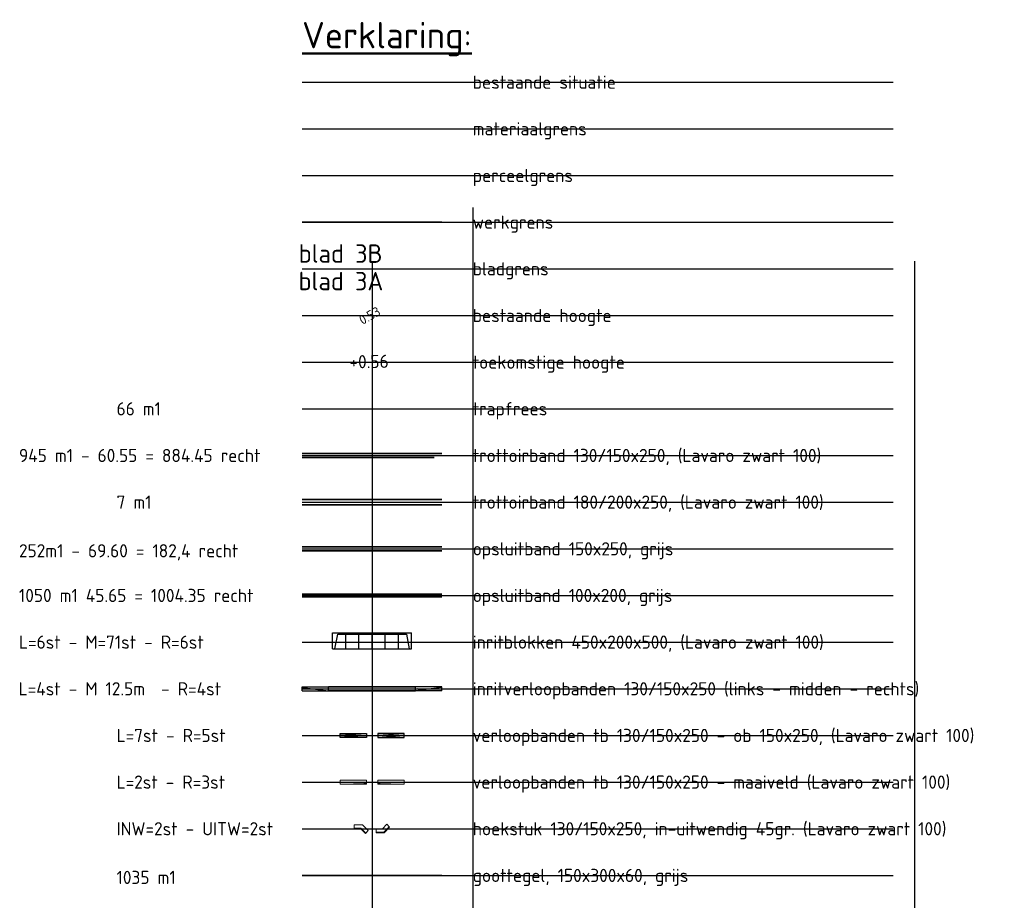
# Model space of a CAD drawing. Header units: metres. Extents: x 132493 to 134960, y 502695 to 503907.
# Tile 102 of 144: x 133987 to 134025, y 503082 to 503115. Entities that reach past the tile are written whole.
import ezdxf
from ezdxf.enums import TextEntityAlignment as Align
from ezdxf.lldxf.tags import DXFTag

# ---------------------------------------------------------------- set-up
doc = ezdxf.new("R2010")
doc.units = ezdxf.units.M
for name, pattern in [('AL-TEKENBLADGRENS', [11.5, 2.5, -1.5, 1, -1.5, 1, -1.5, 2.5]), ('VH-OPSLUITBAND_100X200', [16, 8, -2, 4, -2]), ('VH-OPSLUITBAND_150X250', [24, 16, -2, 4, -2]), ('VH-TROTTOIRBAND-SO', [15, 5, -2, 2, -2, 2, -2]), ('VH-TROTTOIRBAND_130-150', [15, 5, -2, 2, -2, 2, -2]), ('VH-TROTTOIRBAND_180-200', [20, 10, -2, 2, -2, 2, -2]), ('XX-PROJECTGRENS', [18, 12, -3, 0, -3])]:
    doc.linetypes.add(name, pattern=pattern)
doc.layers.get('Defpoints').update_dxf_attribs({"color": 3})
for name, color, linetype, lineweight in [('B-WE-KG-GRENS_PERCEEL-G', 252, 'KG-PERCEEL', 18), ('N-WE-BC-WAPENING-GD', 180, 'Continuous', 25), ('N-WE-KG-GRENS_WERKGRENS-G', 5, 'XX-PROJECTGRENS', 35), ('N-WE-VH-GOOT_TEGEL-G', 170, 'Continuous', 35), ('N-WE-VH-KANTOPSLUITING_ELEMENT_INRIT-S', 2, 'Continuous', 25), ('N-WE-VH-KANTOPSLUITING_ELEMENT_VERLOOPBAND-S', 40, 'Continuous', 25), ('N-WE-VH-KANTOPSLUITING_OPSLUITBAND_100X200-G', 150, 'VH-OPSLUITBAND_100X200', 35), ('N-WE-VH-KANTOPSLUITING_OPSLUITBAND_150X250-G', 10, 'VH-OPSLUITBAND_150X250', 35), ('N-WE-VH-KANTOPSLUITING_TROTTOIRBAND-G', 151, 'VH-TROTTOIRBAND-SO', 35), ('N-WE-VH-KANTOPSLUITING_TROTTOIRBAND_130 150-G', 210, 'VH-TROTTOIRBAND_130-150', 35), ('N-WE-VH-KANTOPSLUITING_TROTTOIRBAND_130 150_250_EINDVERLOOPBAND-S', 210, 'Continuous', 25), ('N-WE-VH-KANTOPSLUITING_TROTTOIRBAND_130 150_250_HOEKSTUK-S', 210, 'Continuous', 25), ('N-WE-VH-KANTOPSLUITING_TROTTOIRBAND_180 200_250-G', 30, 'VH-TROTTOIRBAND_180-200', 35), ('N-WE-VH-KANTOPSLUITING_VOORKANTBAND-G', 7, 'Continuous', 35), ('N-WE-VH-KANTVERHARDING-G', 2, 'Continuous', 18), ('N-WE-VH-VERHARDING_ASFALT_TRAPSGEWIJSFREZEN-G', 212, 'VH-TRAPSGEWIJSFREZEN', 18), ('X-XX-AL-AANPIJLING_OPMERKING-T18', 1, 'Continuous', 18), ('X-XX-AL-DETAIL1-T25', 7, 'Continuous', 25), ('X-XX-AL-LEGENDA-T25', 7, 'Continuous', 25), ('X-XX-AL-TEKENBLADGRENS-GD', 7, 'AL-TEKENBLADGRENS', 30), ('X-XX-AL-TEKENBLADGRENS-T35', 2, 'Continuous', 35), ('X-XX-AL-TEKST-T50-500', 4, 'Continuous', 50)]:
    doc.layers.add(name, color=color, linetype=linetype, lineweight=lineweight)
doc.layers.add('Z_HARTWEG', color=253, linetype='Continuous')
doc.styles.add('NLCS-ISO-M200-T18', font='NLCS-ISO.ttf', dxfattribs={"height": 0.36})
doc.styles.add('NLCS-ISO-M200-T25', font='NLCS-ISO.ttf', dxfattribs={"height": 0.5})
doc.styles.add('NLCS-ISO-M200-T35', font='NLCS-ISO.ttf', dxfattribs={"height": 0.7})
doc.styles.add('NLCS-ISO-MM1-T25', font='NLCS-ISO.ttf', dxfattribs={"height": 2.5})
doc.styles.add('NLCS_50_500', font='NLCS-ISO.ttf', dxfattribs={"height": 2.5})
doc.styles.get("Standard").update_dxf_attribs({"font": 'NLCS-ISO.ttf'})
tags = doc.linetypes.add('KG-PERCEEL', pattern='A,5.5,-2,["P",Standard,S=1.8,R=0,X=-0.5,Y=-0.9],-2,5.5,-2,[5,NLCS.SHX,S=0.75,R=0,X=0,Y=0],-2', length=19).pattern_tags.tags
tags[6] = DXFTag(74, 10)
doc.linetypes.add('VH-TRAPSGEWIJSFREZEN', pattern='A,20,-6.25,[182,NLCS.SHX,S=20,R=0,X=0,Y=0],-6.25', length=32.5)

# ---------------------------------------------------------------- blocks, each defined once
blk = doc.blocks.new('N-SVH-INRITELEMENT_180 200_160X500X500_RECHTS')
for p, q in [((0, 0), (0, 0.6)), ((0, 0.6), (0.5, 0.6)), ((0, 0.55), (0.3, 0.55)), ((0.3, 0.55), (0.405, 0)), ((0.5, 0), (0.5, 0.6)), ((0, 0), (0.5, 0))]:
    blk.add_line(p, q)
blk = doc.blocks.new('N-SVH-INRITELEMENT_180 200_160X500X500_MIDDEN')
for p, q in [((0, 0), (0, 0.6)), ((0, 0.6), (0.5, 0.6)), ((0, 0.55), (0.5, 0.55)), ((0.5, 0), (0.5, 0.6)), ((0, 0), (0.5, 0))]:
    blk.add_line(p, q)
blk = doc.blocks.new('N-SVH-INRITELEMENT_180 200_160X500X500_LINKS')
for p, q in [((0, 0), (0, 0.6)), ((0, 0.6), (0.5, 0.6)), ((0.095, 0), (0.2, 0.55)), ((0.2, 0.55), (0.5, 0.55)), ((0.5, 0), (0.5, 0.6)), ((0, 0), (0.5, 0))]:
    blk.add_line(p, q)
blk = doc.blocks.new('SVH-TROTTOIRBAND EINDVERLOOPBAND_130 150X250_150X120_LINKS_L1000_HD-MM')
at = {"linetype": 'Continuous', "lineweight": 0}
for p in [(-900, 0), (0, 20)]:
    blk.add_line(p, (-100, 20), dxfattribs=at)
blk.add_lwpolyline([(-1000, 0), (0, 0), (0, 150), (-1000, 150)], close=True, dxfattribs=at)
blk = doc.blocks.new('SVH-TROTTOIRBAND EINDVERLOOPBAND_130 150X250_150X120_RECHTS_L1000_HD-MM')
at = {"linetype": 'Continuous', "lineweight": 0}
for p in [(0, 20), (900, 0)]:
    blk.add_line(p, (100, 20), dxfattribs=at)
blk.add_lwpolyline([(1000, 0), (0, 0), (0, 150), (1000, 150)], close=True, dxfattribs=at)
blk = doc.blocks.new('verloop tb-ob links')
at = {"layer": 'N-WE-VH-KANTOPSLUITING_TROTTOIRBAND_130 150_250_EINDVERLOOPBAND-S', "flags": 128}
blk.add_lwpolyline([(-0.5, 0), (0.5, 0), (0.5, -0.15), (-0.5, -0.15)], close=True, dxfattribs=at)
for points in [[(-0.5, -0.02), (0.5, -0.075)], [(0.5, -0.075), (-0.5, -0.15)]]:
    blk.add_lwpolyline(points, dxfattribs=at)
blk = doc.blocks.new('verloop tb-ob rechts')
at = {"layer": 'N-WE-VH-KANTOPSLUITING_TROTTOIRBAND_130 150_250_EINDVERLOOPBAND-S', "flags": 128}
blk.add_lwpolyline([(0.5, 0), (-0.5, 0), (-0.5, -0.15), (0.5, -0.15)], close=True, dxfattribs=at)
for points in [[(0.5, -0.02), (-0.5, -0.075)], [(-0.5, -0.075), (0.5, -0.15)]]:
    blk.add_lwpolyline(points, dxfattribs=at)
blk = doc.blocks.new('SVH-TROTTOIRBAND HOEKSTUK_130 150X250_L250_H135INW_VB-MM')
at = {"linetype": 'Continuous', "lineweight": 0}
blk.add_lwpolyline([(533, -71), (427, -177), (250, 0), (0, 0), (0, 150), (312, 150)], close=True, dxfattribs=at)
blk.add_lwpolyline([(441, -163), (258, 20), (0, 20)], dxfattribs=at)
blk = doc.blocks.new('SVH-TROTTOIRBAND HOEKSTUK_130 150X250_L300_H135UITW_VB-MM')
at = {"linetype": 'Continuous', "lineweight": 0}
blk.add_lwpolyline([(238, 150), (0, 150), (0, 0), (300, 0), (512, 212), (406, 318)], close=True, dxfattribs=at)
blk.add_lwpolyline([(0, 20), (292, 20), (498, 226)], dxfattribs=at)
blk = doc.blocks.new('SVH-KANTOPSLUITING_VERLOOP_120X250_130 150X250_LINKS')
for p, q in [((0, -0.15), (0, 0)), ((1, 0), (0, 0)), ((1, -0.15), (1, 0)), ((1, -0.02), (0, -0.15)), ((1, -0.15), (0, -0.15))]:
    blk.add_line(p, q)
at = {"layer": 'X-XX-AL-AANPIJLING_OPMERKING-T18', "insert": (0.052, -0.041), "char_height": 0.0516, "attachment_point": 1, "style": 'NLCS-ISO-M200-T18'}
blk.add_mtext_dynamic_manual_height_columns('L', width=0.0689, gutter_width=0.258, heights=[0], dxfattribs=at)
blk = doc.blocks.new('SVH-KANTOPSLUITING_VERLOOP_100X200_180 200X250_RECHTS')
for p, q in [((-1, 0), (0, 0)), ((-1, -0.15), (-1, 0)), ((0, -0.15), (0, 0)), ((-1, -0.02), (0, -0.15)), ((-1, -0.15), (0, -0.15))]:
    blk.add_line(p, q)
at = {"layer": 'X-XX-AL-AANPIJLING_OPMERKING-T18', "insert": (-0.939, -0.058), "char_height": 0.0516, "attachment_point": 1, "style": 'NLCS-ISO-M200-T18'}
blk.add_mtext_dynamic_manual_height_columns('r', width=0.0689, gutter_width=0.258, heights=[0], dxfattribs=at)

msp = doc.modelspace()

# ---------------------------------------------------------------- linework, layer by layer
at = {"layer": 'B-WE-KG-GRENS_PERCEEL-G', "flags": 128}
msp.add_lwpolyline([(133998.011, 503109.219), (134003.311, 503109.219)], dxfattribs=at)
at = {"layer": 'Defpoints', "flags": 128}
for points in [[(133998.011, 503112.757), (134020.416, 503112.757)], [(133998.011, 503110.988), (134020.416, 503110.988)], [(133998.011, 503109.219), (134020.416, 503109.219)], [(134004.477, 503108.002), (134004.477, 503065.614)], [(134004.477, 503108.002), (134004.477, 503065.614)], [(133998.011, 503107.449), (134020.416, 503107.449)], [(134000.665, 503105.965), (134000.665, 503019.12)], [(134021.224, 503105.965), (134021.224, 503019.12)], [(133998.011, 503105.68), (134020.416, 503105.68)], [(133998.011, 503103.911), (134020.416, 503103.911)], [(133998.011, 503102.141), (134020.416, 503102.141)], [(133998.011, 503100.372), (134020.416, 503100.372)], [(133998.011, 503098.603), (134003.311, 503098.603)], [(133998.011, 503098.603), (134020.416, 503098.603)], [(133998.011, 503096.834), (134003.311, 503096.834)], [(133998.011, 503096.834), (134020.416, 503096.834)], [(133998.011, 503095.064), (134003.311, 503095.064)], [(133998.011, 503095.064), (134020.416, 503095.064)], [(133998.011, 503093.295), (134003.311, 503093.295)], [(133998.011, 503093.295), (134020.416, 503093.295)], [(133998.011, 503091.526), (134020.416, 503091.526)], [(133998.011, 503089.756), (134020.416, 503089.756)], [(133998.011, 503087.987), (134020.416, 503087.987)], [(133998.011, 503086.218), (134020.416, 503086.218)], [(133998.011, 503084.449), (134020.416, 503084.449)], [(133998.011, 503082.679), (134020.416, 503082.679)]]:
    msp.add_lwpolyline(points, dxfattribs=at)
at = {"layer": 'N-WE-KG-GRENS_WERKGRENS-G', "flags": 128}
msp.add_lwpolyline([(133998.011, 503107.449), (134003.311, 503107.449)], dxfattribs=at)
at = {"layer": 'N-WE-VH-GOOT_TEGEL-G', "flags": 128}
msp.add_lwpolyline([(133998.011, 503082.679), (134003.311, 503082.679)], dxfattribs=at)
at = {"layer": 'N-WE-VH-KANTOPSLUITING_OPSLUITBAND_100X200-G', "flags": 128}
msp.add_lwpolyline([(133998.011, 503093.245), (134003.311, 503093.245)], dxfattribs=at)
at = {"layer": 'N-WE-VH-KANTOPSLUITING_OPSLUITBAND_150X250-G', "flags": 128}
msp.add_lwpolyline([(133998.011, 503094.989), (134003.311, 503094.989)], dxfattribs=at)
at = {"layer": 'N-WE-VH-KANTOPSLUITING_TROTTOIRBAND-G', "flags": 128}
msp.add_lwpolyline([(133999.011, 503089.681), (134002.311, 503089.681)], dxfattribs=at)
at = {"layer": 'N-WE-VH-KANTOPSLUITING_TROTTOIRBAND_130 150-G', "flags": 128}
msp.add_lwpolyline([(133998.011, 503098.528), (134003.311, 503098.528)], dxfattribs=at)
at = {"layer": 'N-WE-VH-KANTOPSLUITING_TROTTOIRBAND_180 200_250-G', "flags": 128}
msp.add_lwpolyline([(133998.011, 503096.734), (134003.311, 503096.734)], dxfattribs=at)
at = {"layer": 'N-WE-VH-KANTOPSLUITING_VOORKANTBAND-G', "flags": 128}
for points in [[(133998.011, 503098.678), (134003.311, 503098.678)], [(133998.011, 503096.934), (134003.311, 503096.934)], [(133998.011, 503095.139), (134003.311, 503095.139)], [(133998.011, 503093.345), (134003.311, 503093.345)], [(133999.011, 503089.831), (134002.311, 503089.831)]]:
    msp.add_lwpolyline(points, dxfattribs=at)
at = {"layer": 'N-WE-VH-KANTVERHARDING-G', "flags": 128}
msp.add_lwpolyline([(133998.011, 503110.988), (134003.311, 503110.988)], dxfattribs=at)
at = {"layer": 'N-WE-VH-VERHARDING_ASFALT_TRAPSGEWIJSFREZEN-G', "ltscale": 0.25, "flags": 128}
msp.add_lwpolyline([(133998.011, 503100.372), (134003.311, 503100.372)], dxfattribs=at)
at = {"layer": 'X-XX-AL-LEGENDA-T25', "color": 252, "lineweight": 18, "flags": 128}
msp.add_lwpolyline([(133998.011, 503112.757), (134003.311, 503112.757)], dxfattribs=at)
at = {"layer": 'X-XX-AL-TEKENBLADGRENS-GD', "flags": 128}
msp.add_lwpolyline([(133998.011, 503105.68), (134003.311, 503105.68)], dxfattribs=at)

# ---------------------------------------------------------------- block references
at = {"layer": 'N-WE-BC-WAPENING-GD'}
for name, p in [('verloop tb-ob links', (133999.955, 503088.062)), ('verloop tb-ob rechts', (134001.375, 503088.062))]:
    msp.add_blockref(name, p, dxfattribs=at)
at = {"layer": 'N-WE-VH-KANTOPSLUITING_ELEMENT_INRIT-S'}
for name, p in [('N-SVH-INRITELEMENT_180 200_160X500X500_LINKS', (133999.161, 503091.276)), ('N-SVH-INRITELEMENT_180 200_160X500X500_MIDDEN', (133999.661, 503091.276)), ('N-SVH-INRITELEMENT_180 200_160X500X500_MIDDEN', (134000.161, 503091.276)), ('N-SVH-INRITELEMENT_180 200_160X500X500_MIDDEN', (134000.661, 503091.276)), ('N-SVH-INRITELEMENT_180 200_160X500X500_MIDDEN', (134001.161, 503091.276)), ('N-SVH-INRITELEMENT_180 200_160X500X500_RECHTS', (134001.661, 503091.276))]:
    msp.add_blockref(name, p, dxfattribs=at)
at = {"layer": 'N-WE-VH-KANTOPSLUITING_ELEMENT_VERLOOPBAND-S'}
for name, p in [('SVH-KANTOPSLUITING_VERLOOP_100X200_180 200X250_RECHTS', (133999.011, 503089.831)), ('SVH-KANTOPSLUITING_VERLOOP_120X250_130 150X250_LINKS', (134002.311, 503089.831))]:
    msp.add_blockref(name, p, dxfattribs=at)
at = {"layer": 'N-WE-VH-KANTOPSLUITING_TROTTOIRBAND_130 150_250_EINDVERLOOPBAND-S', "xscale": 0.001, "yscale": 0.001, "zscale": 0.001}
for name, p in [('SVH-TROTTOIRBAND EINDVERLOOPBAND_130 150X250_150X120_LINKS_L1000_HD-MM', (134000.455, 503086.143)), ('SVH-TROTTOIRBAND EINDVERLOOPBAND_130 150X250_150X120_RECHTS_L1000_HD-MM', (134000.875, 503086.143))]:
    msp.add_blockref(name, p, dxfattribs=at)
at = {"layer": 'N-WE-VH-KANTOPSLUITING_TROTTOIRBAND_130 150_250_HOEKSTUK-S'}
for name, p, xscale, yscale, zscale in [('SVH-TROTTOIRBAND HOEKSTUK_130 150X250_L250_H135INW_VB-MM', (133999.982, 503084.449), 0.001000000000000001, 0.001000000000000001, 0.001000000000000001), ('SVH-TROTTOIRBAND HOEKSTUK_130 150X250_L300_H135UITW_VB-MM', (134000.815, 503084.299), 0.001, 0.001, 0.001)]:
    msp.add_blockref(name, p, dxfattribs=dict(at, xscale=xscale, yscale=yscale, zscale=zscale))

# ---------------------------------------------------------------- texts
at = {"layer": 'Defpoints', "style": 'NLCS-ISO-MM1-T25'}
for s, p in [('66 m1', (133990.977, 503100.372)), ('945 m1 - 60.55 = 884.45 recht', (133987.277, 503098.603)), ('7 m1', (133990.977, 503096.834)), ('252m1 - 69.60 = 182,4 recht', (133987.277, 503094.989)), ('1050 m1 45.65 = 1004.35 recht', (133987.277, 503093.295)), ('L=6st - M=71st - R=6st', (133987.277, 503091.526)), ('L=4st - M 12.5m  - R=4st', (133987.264, 503089.756)), ('L=7st - R=5st', (133990.977, 503087.987)), ('L=2st - R=3st', (133990.977, 503086.218)), ('INW=2st - UITW=2st', (133990.977, 503084.449)), ('1035 m1', (133990.977, 503082.604))]:
    msp.add_text(s, height=0.5, rotation=360, dxfattribs=at).set_placement(p, align=Align.MIDDLE_LEFT)
at = {"layer": 'X-XX-AL-DETAIL1-T25', "insert": (133999.801, 503102.399), "char_height": 0.5, "attachment_point": 1, "rotation": 1.0487, "style": 'NLCS-ISO-M200-T25'}
msp.add_mtext_dynamic_manual_height_columns('+0.56', width=2.25374, gutter_width=2.5, heights=[0], dxfattribs=at)
at = {"layer": 'X-XX-AL-LEGENDA-T25', "style": 'NLCS-ISO-MM1-T25'}
for s, p in [('bestaande situatie', (134004.477, 503112.757)), ('materiaalgrens', (134004.477, 503110.988)), ('perceelgrens', (134004.477, 503109.219)), ('werkgrens', (134004.477, 503107.449)), ('bladgrens', (134004.477, 503105.68)), ('bestaande hoogte', (134004.477, 503103.911)), ('toekomstige hoogte', (134004.477, 503102.141)), ('trapfrees', (134004.477, 503100.372)), ('trottoirband 130/150x250, (Lavaro zwart 100)', (134004.477, 503098.603)), ('trottoirband 180/200x250, (Lavaro zwart 100)', (134004.477, 503096.834)), ('opsluitband 150x250, grijs', (134004.477, 503095.064)), ('opsluitband 100x200, grijs', (134004.477, 503093.295)), ('inritblokken 450x200x500, (Lavaro zwart 100)', (134004.477, 503091.526)), ('inritverloopbanden 130/150x250 (links - midden - rechts)', (134004.477, 503089.756)), ('verloopbanden tb 130/150x250 - ob 150x250, (Lavaro zwart 100)', (134004.477, 503087.987)), ('verloopbanden tb 130/150x250 - maaiveld (Lavaro zwart 100)', (134004.477, 503086.218)), ('hoekstuk 130/150x250, in-uitwendig 45gr. (Lavaro zwart 100)', (134004.477, 503084.449)), ('goottegel, 150x300x60, grijs', (134004.477, 503082.679))]:
    msp.add_text(s, height=0.5, rotation=360, dxfattribs=at).set_placement(p, align=Align.MIDDLE_LEFT)
at = {"layer": 'X-XX-AL-TEKENBLADGRENS-T35', "style": 'NLCS-ISO-M200-T35'}
for s, p in [('blad 3B', (133997.879, 503105.913, -1.591)), ('blad 3A', (133997.875, 503104.868, -1.591))]:
    msp.add_text(s, height=0.7, rotation=359.8677, dxfattribs=at).set_placement(p)
at = {"layer": 'X-XX-AL-TEKST-T50-500', "style": 'NLCS_50_500'}
msp.add_text('%%UVerklaring:', height=1, rotation=360, dxfattribs=at).set_placement((133998.011, 503114.041))
at = {"layer": 'Z_HARTWEG', "linetype": 'ByBlock', "style": 'NLCS-ISO-M200-T18', "oblique": 360}
msp.add_text('0.53', height=0.36, rotation=29.5055, dxfattribs=at).set_placement((134000.298, 503103.545, 0.533))

doc.saveas('drawing.dxf')
